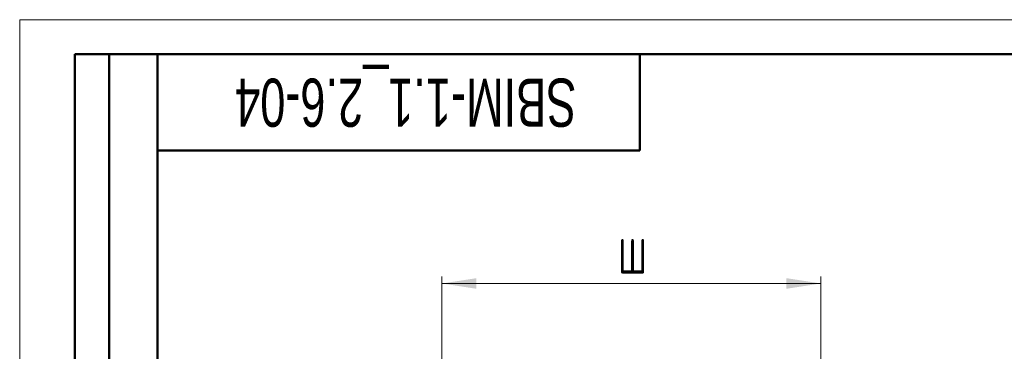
# Model space of a CAD drawing. Header units: millimetres. Extents: x 0 to 420, y 0 to 297.
# Tile 14 of 16: x 0 to 143, y 249 to 297. Entities that reach past the tile are written whole.
import ezdxf

# ---------------------------------------------------------------- set-up
doc = ezdxf.new("R2010")
doc.units = ezdxf.units.MM
doc.styles.add('SLDTEXTSTYLE0', font='TXT', dxfattribs={"width": 0.7, "bigfont": 'bigfont'})
doc.styles.add('SLDTEXTSTYLE1', font='TXT', dxfattribs={"width": 0.7})
doc.dimstyles.new('SLDDIMSTYLE0', dxfattribs={"dimtxt": 5, "dimasz": 5, "dimexe": 0, "dimexo": 0.0625, "dimgap": 1.25, "dimtad": 2, "dimdec": 1, "dimrnd": 1e-09, "dimzin": 12, "dimdsep": 46, "dimtxsty": 'SLDTEXTSTYLE1', "dimsah": 1, "dimcen": 0.09, "dimadec": 0, "dimazin": 3, "dimtfac": 1, "dimtdec": 3, "dimtofl": 0, "dimtmove": 0, "dimatfit": 3, "dimfxl": 0, "dimfrac": 2, "dimtolj": 1, "dimtzin": 12, "dimarcsym": 0})

# ---------------------------------------------------------------- blocks, each defined once
blk = doc.blocks.new('_D_1')
at = {"color": 7, "linetype": 'Continuous', "lineweight": 0}
for p, q in [((61.3, 108.06), (61.3, 259.69)), ((116.3, 108.06), (116.3, 259.69)), ((61.3, 258.69), (116.3, 258.69))]:
    blk.add_line(p, q, dxfattribs=at)
at = {"color": 7, "linetype": 'Continuous', "lineweight": 18}
for points in [[(61.3, 258.69), (66.3, 257.92), (66.3, 259.46)], [(116.3, 258.69), (111.3, 259.46), (111.3, 257.92)]]:
    blk.add_solid(points, dxfattribs=at)
at = {"color": 7, "linetype": 'Continuous', "lineweight": 18, "insert": (86.85, 265.13), "char_height": 5, "attachment_point": 1, "style": 'SLDTEXTSTYLE0'}
blk.add_mtext('Ш', dxfattribs=at)

msp = doc.modelspace()

# ---------------------------------------------------------------- linework, layer by layer
at = {"color": 7, "linetype": 'Continuous', "lineweight": 18}
for q in [(420, 297), (0, 0)]:
    msp.add_line((0, 297), q, dxfattribs=at)
at = {"color": 7, "linetype": 'Continuous', "lineweight": 50}
for p, q in [((8, 172), (8, 292)), ((20, 292), (8, 292)), ((8, 172), (8, 292)), ((13, 172), (13, 292)), ((13, 172), (13, 292)), ((20, 292), (20, 5)), ((415, 292), (20, 292)), ((20, 292), (20, 5)), ((90, 278), (90, 292)), ((20, 278), (90, 278))]:
    msp.add_line(p, q, dxfattribs=at)

# ---------------------------------------------------------------- texts
at = {"color": 7, "linetype": 'Continuous', "lineweight": 0, "insert": (56.04, 281.45), "char_height": 7, "attachment_point": 2, "rotation": 180, "style": 'SLDTEXTSTYLE1'}
msp.add_mtext('SBIM-1.1_2.6-04', dxfattribs=at)

# ---------------------------------------------------------------- dimensions: what is measured, and where the dimension line sits
at = {"color": 7, "linetype": 'Continuous', "lineweight": 18}
dim = msp.add_linear_dim(base=(116.3, 258.69), p1=(61.3, 108.05), p2=(116.3, 108.05), angle=0, text='Ш', dimstyle='SLDDIMSTYLE0', dxfattribs=at)
dim.commit()
dim.dimension.update_dxf_attribs({"geometry": '_D_1', "text_midpoint": (88.8, 258.69), "dimtype": 160})

doc.saveas('drawing.dxf')
